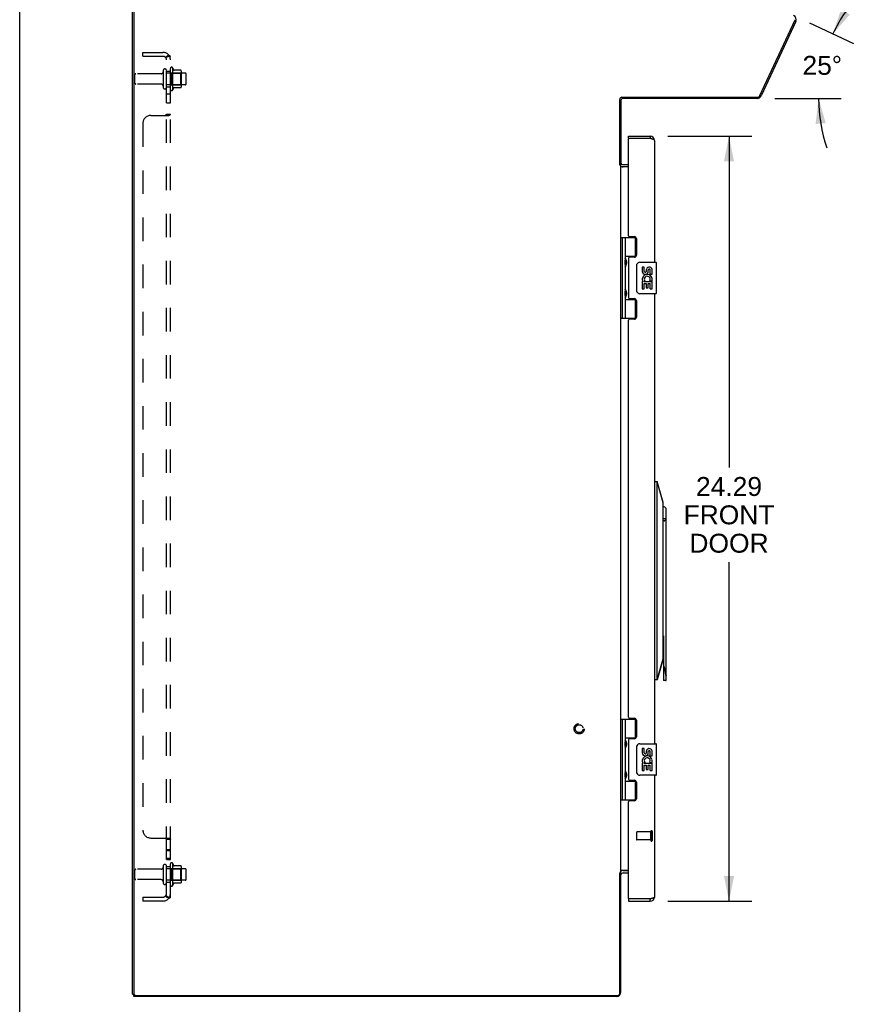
# Model space of a CAD drawing. Header units: inches. Extents: x 0 to 136, y 0 to 88.
# Tile 3 of 74: x 0 to 27, y 33 to 65. Entities that reach past the tile are written whole.
import ezdxf

# ---------------------------------------------------------------- set-up
doc = ezdxf.new("R2010")
doc.units = ezdxf.units.IN
doc.header["$LTSCALE"] = 7.48
doc.header["$MEASUREMENT"] = 0
doc.linetypes.add('HIDDEN', pattern=[0.2, 0.1, -0.1])
doc.layers.get('0').update_dxf_attribs({"linetype": 'CONTINUOUS'})
for name, color, linetype in [('02___PRT_ALL_AXES', 7, 'CONTINUOUS'), ('DEFAULT_2', 8, 'HIDDEN'), ('DIMENSIONS', 7, 'CONTINUOUS')]:
    doc.layers.add(name, color=color, linetype=linetype)
doc.styles.get("Standard").update_dxf_attribs({"font": 'arial.ttf'})
doc.dimstyles.new('DIMSTYLE_1', dxfattribs={"dimtxt": 0.6, "dimasz": 0.8, "dimexe": 0.09, "dimexo": 0.07, "dimgap": 0.0375, "dimtad": 0, "dimtih": 1, "dimtoh": 1, "dimzin": 4, "dimdsep": 46, "dimtxsty": 'Standard', "dimblk": '_FILLED', "dimblk1": '_FILLED', "dimblk2": '_FILLED', "dimcen": 0.09, "dimazin": 1, "dimtfac": 1, "dimtofl": 0, "dimtmove": 0, "dimatfit": 3, "dimldrblk": '_FILLED', "dimfxl": 0, "dimtolj": 1, "dimtzin": 4, "dimarcsym": 0})
doc.dimstyles.new('DIMSTYLE_3', dxfattribs={"dimtxt": 0.6, "dimasz": 0.8, "dimexe": 0.09, "dimexo": 0.07, "dimgap": 0.0375, "dimtad": 0, "dimtih": 1, "dimtoh": 1, "dimdec": 0, "dimzin": 4, "dimdsep": 46, "dimtxsty": 'Standard', "dimblk": '_FILLED', "dimblk1": '_FILLED', "dimblk2": '_FILLED', "dimcen": 0.09, "dimadec": 0, "dimazin": 1, "dimtfac": 1, "dimtofl": 0, "dimtmove": 0, "dimatfit": 3, "dimldrblk": '_FILLED', "dimfxl": 0, "dimtolj": 1, "dimtzin": 4, "dimarcsym": 0})

# ---------------------------------------------------------------- blocks, each defined once
blk = doc.blocks.new('_FILLED')
at = {"color": 0, "linetype": 'ByBlock'}
blk.add_solid([(0, 0), (-1, 0.2), (-1, -0.2)], dxfattribs=at)
blk = doc.blocks.new('*D1')
at = {"layer": 'DIMENSIONS', "color": 2, "linetype": 'Continuous'}
for p, q in [((20.578, 61.034), (23.236, 61.034)), ((22.516, 61.034), (22.516, 50.515)), ((22.516, 36.749), (22.516, 47.515)), ((20.578, 36.749), (23.236, 36.749))]:
    blk.add_line(p, q, dxfattribs=at)
at = {"layer": 'DIMENSIONS', "color": 2, "linetype": 'Continuous', "xscale": 0.8, "yscale": 0.8, "zscale": 0.8}
for p, rotation in [((22.516, 61.034), 90), ((22.516, 36.749), 270)]:
    blk.add_blockref('_FILLED', p, dxfattribs=dict(at, rotation=rotation))
at = {"layer": 'DIMENSIONS', "color": 2, "linetype": 'Continuous', "insert": (22.516, 50.215), "char_height": 0.6, "width": 2.88178, "attachment_point": 2, "line_spacing_factor": 0.9}
blk.add_mtext('24.29\\PFRONT\\PDOOR', dxfattribs=at)
blk = doc.blocks.new('*D14')
at = {"layer": 'DIMENSIONS', "color": 2, "linetype": 'Continuous'}
for p, q in [((25.072, 64.628), (26.467, 63.978)), ((23.971, 62.232), (26.08, 62.232))]:
    blk.add_line(p, q, dxfattribs=at)
for start, end in [(136.0979, 155), (180, 198.9021)]:
    blk.add_arc((30.21, 62.232), 4.85, start, end, dxfattribs=at)
for points in [[(26.072, 65.056), (25.814, 64.282), (26.35, 64.897)], [(25.585, 61.448), (25.36, 62.232), (25.266, 61.422)]]:
    blk.add_solid(points, dxfattribs=at)
at = {"layer": 'DIMENSIONS', "color": 2, "linetype": 'Continuous', "insert": (25.475, 63.582), "char_height": 0.6, "width": 1.33234, "attachment_point": 2, "line_spacing_factor": 0.9}
blk.add_mtext('25\\fgdt;{\\fgdt;~}', dxfattribs=at)

msp = doc.modelspace()

# ---------------------------------------------------------------- linework, layer by layer
at = {"color": 7, "linetype": 'Continuous'}
for p, q in [((0, 0), (0, 88)), ((3.585, 33.801), (3.585, 71.073)), ((24.634, 64.672), (23.533, 62.31)), ((23.411, 62.232), (19.155, 62.232)), ((19.085, 62.162), (19.085, 60.132)), ((19.328, 60.959), (19.328, 61.034)), ((19.343, 60.959), (19.328, 60.959)), ((20.018, 61.034), (20.018, 60.959)), ((19.051, 60.132), (19.085, 60.132)), ((19.068, 60.132), (19.055, 60.122)), ((19.155, 60.132), (19.328, 60.132)), ((19.085, 57.814), (19.569, 57.814)), ((19.124, 57.814), (19.124, 55.255)), ((19.223, 57.814), (19.223, 57.126)), ((19.543, 57.223), (19.543, 57.814)), ((19.223, 57.223), (19.57, 57.223)), ((19.512, 57.214), (19.563, 57.214)), ((19.223, 56.926), (19.223, 56.142)), ((19.239, 57.097), (19.239, 57.097)), ((19.239, 57.097), (19.239, 56.956)), ((19.239, 56.956), (19.239, 56.956)), ((19.239, 56.956), (19.239, 56.955)), ((19.588, 56.134), (19.588, 56.934)), ((19.688, 57.034), (20.198, 57.034)), ((20.213, 56.049), (20.213, 57.019)), ((19.239, 56.113), (19.239, 56.113)), ((19.239, 56.113), (19.239, 55.972)), ((19.239, 55.972), (19.239, 55.972)), ((19.239, 55.972), (19.239, 55.971)), ((20.198, 56.034), (19.688, 56.034)), ((19.223, 55.942), (19.223, 55.255)), ((19.223, 55.845), (19.57, 55.845)), ((19.563, 55.854), (19.512, 55.854)), ((19.543, 55.255), (19.543, 55.845)), ((19.085, 55.255), (19.569, 55.255)), ((20.153, 50.073), (20.232, 50.073)), ((20.429, 49.403), (20.232, 50.073)), ((20.429, 49.396), (20.232, 50.073)), ((20.232, 43.773), (20.232, 50.073)), ((20.429, 44.443), (20.429, 49.403)), ((20.523, 43.773), (20.523, 49.218)), ((20.523, 48.892), (20.429, 48.892)), ((20.437, 45.175), (20.437, 43.754)), ((20.429, 44.449), (20.232, 43.773)), ((20.232, 43.773), (20.429, 44.443)), ((20.453, 44.18), (20.456, 44.197)), ((20.232, 43.773), (20.153, 43.773)), ((20.503, 43.754), (20.437, 43.754)), ((19.085, 42.528), (19.569, 42.528)), ((19.124, 42.528), (19.124, 39.969)), ((19.223, 42.528), (19.223, 41.841)), ((19.543, 41.938), (19.543, 42.528)), ((19.223, 41.938), (19.57, 41.938)), ((19.512, 41.929), (19.563, 41.929)), ((19.223, 41.641), (19.223, 40.857)), ((19.239, 41.812), (19.239, 41.811)), ((19.239, 41.811), (19.239, 41.671)), ((19.239, 41.671), (19.239, 41.67)), ((19.239, 41.67), (19.239, 41.67)), ((19.588, 40.849), (19.588, 41.649)), ((19.688, 41.749), (20.198, 41.749)), ((20.213, 40.764), (20.213, 41.734)), ((19.223, 40.657), (19.223, 39.969)), ((19.239, 40.828), (19.239, 40.827)), ((19.239, 40.827), (19.239, 40.687)), ((19.239, 40.687), (19.239, 40.686)), ((19.239, 40.686), (19.239, 40.686)), ((20.198, 40.749), (19.688, 40.749)), ((19.223, 40.56), (19.57, 40.56)), ((19.563, 40.569), (19.512, 40.569)), ((19.543, 39.969), (19.543, 40.56)), ((19.085, 39.969), (19.569, 39.969)), ((19.085, 37.651), (19.051, 37.651)), ((19.068, 37.651), (19.055, 37.661)), ((19.085, 33.871), (19.085, 37.651)), ((19.155, 37.651), (19.328, 37.651)), ((19.328, 36.824), (19.343, 36.824)), ((19.328, 36.824), (19.328, 36.749)), ((20.018, 36.749), (20.018, 36.824)), ((3.585, 33.801), (3.623, 33.801)), ((3.623, 33.726), (3.623, 33.801)), ((18.94, 33.726), (3.623, 33.726))]:
    msp.add_line(p, q, dxfattribs=at)
at = {"color": 3, "linetype": 'Continuous'}
for p, q in [((3.623, 71.076), (3.623, 33.826)), ((23.495, 62.322), (24.618, 64.731)), ((19.048, 60.14), (19.048, 62.198)), ((19.118, 62.268), (23.41, 62.268)), ((19.328, 61.034), (20.018, 61.034)), ((19.328, 57.876), (19.328, 60.944)), ((20.018, 60.959), (19.343, 60.959)), ((20.04, 60.953), (20.018, 60.959)), ((20.053, 60.949), (20.04, 60.953)), ((20.062, 60.946), (20.053, 60.949)), ((20.068, 60.945), (20.062, 60.946)), ((20.074, 60.943), (20.068, 60.945)), ((20.08, 60.941), (20.074, 60.943)), ((20.086, 60.939), (20.08, 60.941)), ((20.153, 60.899), (20.153, 57.034)), ((19.085, 60.105), (19.065, 60.105)), ((19.085, 37.678), (19.085, 60.105)), ((19.328, 60.057), (19.101, 60.057)), ((19.359, 57.845), (19.515, 57.845)), ((19.578, 57.782), (19.578, 57.255)), ((19.328, 57.161), (19.328, 55.908)), ((19.515, 57.192), (19.359, 57.192)), ((20.153, 56.034), (20.153, 41.749)), ((19.359, 55.877), (19.515, 55.877)), ((19.578, 55.814), (19.578, 55.287)), ((19.328, 42.59), (19.328, 55.193)), ((19.515, 55.224), (19.359, 55.224)), ((19.359, 42.559), (19.515, 42.559)), ((19.578, 42.496), (19.578, 41.969)), ((19.515, 41.906), (19.359, 41.906)), ((19.328, 41.875), (19.328, 40.622)), ((20.153, 40.749), (20.153, 36.884)), ((19.359, 40.591), (19.515, 40.591)), ((19.578, 40.528), (19.578, 40.001)), ((19.328, 36.839), (19.328, 39.907)), ((19.515, 39.938), (19.359, 39.938)), ((19.048, 33.826), (19.048, 37.643)), ((19.085, 37.678), (19.065, 37.678)), ((19.328, 37.726), (19.101, 37.726)), ((19.155, 37.726), (19.328, 37.726)), ((19.328, 36.749), (20.018, 36.749)), ((20.018, 36.824), (19.343, 36.824)), ((20.031, 36.828), (20.018, 36.824)), ((20.04, 36.83), (20.031, 36.828)), ((20.05, 36.833), (20.04, 36.83)), ((20.056, 36.835), (20.05, 36.833)), ((20.062, 36.837), (20.056, 36.835)), ((20.068, 36.838), (20.062, 36.837)), ((20.074, 36.84), (20.068, 36.838)), ((20.08, 36.842), (20.074, 36.84)), ((20.086, 36.844), (20.08, 36.842)), ((20.091, 36.846), (20.086, 36.844)), ((3.623, 33.801), (3.628, 33.801)), ((3.686, 33.763), (18.985, 33.763))]:
    msp.add_line(p, q, dxfattribs=at)
for points in [[(20.153, 60.899), (20.153, 60.9), (20.153, 60.901), (20.153, 60.902), (20.152, 60.903), (20.152, 60.904), (20.152, 60.905), (20.151, 60.906), (20.151, 60.906), (20.15, 60.907), (20.149, 60.908), (20.149, 60.909), (20.148, 60.91), (20.147, 60.911), (20.146, 60.912), (20.145, 60.913), (20.143, 60.914), (20.142, 60.915), (20.141, 60.916), (20.14, 60.916), (20.138, 60.917), (20.137, 60.918), (20.135, 60.919), (20.133, 60.92), (20.132, 60.921), (20.13, 60.922), (20.128, 60.923), (20.126, 60.924), (20.124, 60.925), (20.122, 60.926), (20.12, 60.926), (20.118, 60.927), (20.116, 60.928), (20.114, 60.929), (20.111, 60.93), (20.109, 60.931), (20.107, 60.932), (20.104, 60.933), (20.102, 60.934), (20.099, 60.935), (20.096, 60.936), (20.094, 60.936), (20.091, 60.937), (20.086, 60.939)], [(19.055, 60.121), (19.055, 60.122), (19.055, 60.123), (19.054, 60.124), (19.054, 60.125), (19.054, 60.126), (19.053, 60.128), (19.053, 60.129), (19.052, 60.13), (19.051, 60.132), (19.051, 60.133), (19.05, 60.135), (19.049, 60.136), (19.049, 60.138), (19.048, 60.14)], [(19.065, 60.105), (19.064, 60.107), (19.063, 60.108), (19.062, 60.109), (19.061, 60.11), (19.06, 60.111), (19.059, 60.112), (19.059, 60.113), (19.058, 60.114), (19.058, 60.115), (19.057, 60.115), (19.057, 60.116), (19.057, 60.117), (19.056, 60.118), (19.056, 60.119), (19.055, 60.121)], [(19.09, 60.077), (19.088, 60.078), (19.087, 60.079), (19.087, 60.08), (19.086, 60.082), (19.085, 60.083), (19.085, 60.084), (19.085, 60.085)], [(19.097, 60.069), (19.096, 60.07), (19.095, 60.072), (19.093, 60.073), (19.092, 60.074), (19.091, 60.075), (19.09, 60.077)], [(19.101, 60.057), (19.101, 60.058), (19.101, 60.059), (19.101, 60.061), (19.101, 60.062), (19.1, 60.064), (19.1, 60.065), (19.099, 60.067), (19.098, 60.068), (19.097, 60.069)], [(19.056, 37.664), (19.055, 37.662), (19.055, 37.661), (19.055, 37.66), (19.054, 37.659), (19.054, 37.658), (19.054, 37.657), (19.053, 37.655), (19.053, 37.654), (19.052, 37.653), (19.051, 37.651), (19.051, 37.65), (19.05, 37.648), (19.049, 37.647), (19.049, 37.645), (19.048, 37.643)], [(19.065, 37.678), (19.064, 37.677), (19.063, 37.675), (19.062, 37.674), (19.061, 37.673), (19.06, 37.672), (19.059, 37.671), (19.059, 37.67), (19.058, 37.669), (19.058, 37.669), (19.057, 37.668), (19.057, 37.667), (19.057, 37.666), (19.056, 37.665), (19.056, 37.664)], [(19.09, 37.707), (19.088, 37.705), (19.087, 37.704), (19.087, 37.703), (19.086, 37.701), (19.085, 37.7), (19.085, 37.699), (19.085, 37.698)], [(19.097, 37.714), (19.096, 37.713), (19.095, 37.711), (19.093, 37.71), (19.092, 37.709), (19.091, 37.708), (19.09, 37.707)], [(19.1, 37.718), (19.099, 37.716), (19.098, 37.715), (19.097, 37.714), (19.096, 37.713)], [(19.101, 37.726), (19.101, 37.725), (19.101, 37.724), (19.101, 37.722), (19.101, 37.721), (19.1, 37.72), (19.1, 37.718), (19.099, 37.717), (19.098, 37.715), (19.097, 37.714)], [(20.153, 36.884), (20.153, 36.883), (20.153, 36.882), (20.153, 36.881), (20.152, 36.88), (20.152, 36.879), (20.152, 36.878), (20.151, 36.878), (20.151, 36.877), (20.15, 36.876), (20.149, 36.875), (20.149, 36.874), (20.148, 36.873), (20.147, 36.872), (20.146, 36.871), (20.145, 36.87), (20.143, 36.869), (20.142, 36.868), (20.141, 36.868), (20.14, 36.867), (20.138, 36.866), (20.137, 36.865), (20.135, 36.864), (20.133, 36.863), (20.132, 36.862), (20.13, 36.861), (20.128, 36.86), (20.126, 36.859), (20.124, 36.858), (20.122, 36.858), (20.12, 36.857), (20.118, 36.856), (20.116, 36.855), (20.114, 36.854), (20.111, 36.853), (20.109, 36.852), (20.107, 36.851), (20.104, 36.85), (20.102, 36.849), (20.099, 36.848), (20.096, 36.848), (20.094, 36.847), (20.091, 36.846)]]:
    msp.add_lwpolyline(points, dxfattribs=at)
at = {"color": 7, "linetype": 'Continuous'}
for points in [[(19.093, 60.147), (19.092, 60.145), (19.091, 60.144), (19.09, 60.143), (19.089, 60.141), (19.088, 60.14), (19.087, 60.138), (19.086, 60.137), (19.086, 60.136), (19.085, 60.134), (19.085, 60.133), (19.085, 60.132)], [(19.101, 60.158), (19.101, 60.158), (19.101, 60.158), (19.101, 60.157), (19.101, 60.157), (19.101, 60.156), (19.1, 60.155), (19.099, 60.154), (19.099, 60.153), (19.098, 60.152), (19.097, 60.151), (19.096, 60.149), (19.093, 60.147)], [(19.223, 57.17), (19.224, 57.162), (19.226, 57.152), (19.229, 57.142), (19.233, 57.131), (19.237, 57.119), (19.242, 57.107), (19.247, 57.095), (19.252, 57.084), (19.256, 57.072), (19.26, 57.061), (19.263, 57.049), (19.265, 57.038), (19.265, 57.026), (19.265, 57.015), (19.263, 57.003), (19.26, 56.992), (19.256, 56.98), (19.252, 56.969), (19.247, 56.957), (19.242, 56.945), (19.237, 56.933), (19.233, 56.922), (19.229, 56.911), (19.226, 56.9), (19.224, 56.891), (19.223, 56.882)], [(19.588, 56.934), (19.588, 56.941), (19.589, 56.947), (19.59, 56.953), (19.591, 56.959), (19.593, 56.965), (19.595, 56.97)], [(19.223, 56.186), (19.224, 56.178), (19.226, 56.168), (19.229, 56.158), (19.233, 56.147), (19.237, 56.135), (19.242, 56.123), (19.247, 56.111), (19.252, 56.1), (19.256, 56.088), (19.26, 56.077), (19.263, 56.065), (19.265, 56.054), (19.265, 56.042), (19.265, 56.031), (19.263, 56.019), (19.26, 56.008), (19.256, 55.996), (19.252, 55.985), (19.247, 55.973), (19.242, 55.961), (19.237, 55.949), (19.233, 55.938), (19.229, 55.927), (19.226, 55.916), (19.224, 55.907), (19.223, 55.898)], [(19.595, 56.098), (19.593, 56.104), (19.591, 56.11), (19.59, 56.116), (19.589, 56.122), (19.588, 56.128), (19.588, 56.134)], [(20.453, 48.823), (20.435, 48.833), (20.429, 48.837)], [(20.456, 48.822), (20.456, 48.822), (20.455, 48.822), (20.455, 48.822), (20.454, 48.823), (20.453, 48.823), (20.453, 48.823)], [(20.456, 48.822), (20.459, 48.821), (20.462, 48.82), (20.464, 48.82), (20.467, 48.82), (20.469, 48.82), (20.471, 48.821), (20.473, 48.821), (20.474, 48.823)], [(20.521, 48.892), (20.513, 48.878), (20.506, 48.866), (20.498, 48.854), (20.49, 48.843), (20.482, 48.832), (20.474, 48.823)], [(20.456, 44.197), (20.46, 44.179), (20.464, 44.161), (20.467, 44.145), (20.47, 44.128), (20.472, 44.112), (20.474, 44.097)], [(20.523, 43.927), (20.523, 43.926), (20.523, 43.925), (20.523, 43.924), (20.523, 43.923), (20.523, 43.922), (20.523, 43.921), (20.522, 43.92), (20.522, 43.92), (20.522, 43.919), (20.521, 43.919), (20.521, 43.919), (20.521, 43.919), (20.52, 43.919), (20.52, 43.919), (20.519, 43.919), (20.519, 43.919), (20.518, 43.919), (20.518, 43.92), (20.517, 43.92), (20.517, 43.921), (20.516, 43.922), (20.515, 43.923), (20.515, 43.924), (20.514, 43.925), (20.514, 43.926), (20.513, 43.927), (20.512, 43.928), (20.512, 43.93), (20.511, 43.931), (20.51, 43.933), (20.509, 43.935), (20.509, 43.937), (20.508, 43.939), (20.507, 43.941), (20.506, 43.943), (20.505, 43.946), (20.504, 43.948), (20.503, 43.951)], [(19.223, 41.885), (19.224, 41.876), (19.226, 41.867), (19.229, 41.856), (19.233, 41.845), (19.237, 41.834), (19.242, 41.822), (19.247, 41.81), (19.252, 41.799), (19.256, 41.787), (19.26, 41.775), (19.263, 41.764), (19.265, 41.752), (19.265, 41.741), (19.265, 41.729), (19.263, 41.718), (19.26, 41.706), (19.256, 41.695), (19.252, 41.683), (19.247, 41.672), (19.242, 41.66), (19.237, 41.648), (19.233, 41.637), (19.229, 41.625), (19.226, 41.615), (19.224, 41.606), (19.223, 41.597)], [(19.588, 41.649), (19.588, 41.655), (19.589, 41.661), (19.59, 41.668), (19.591, 41.674), (19.593, 41.679), (19.595, 41.685)], [(19.223, 40.901), (19.224, 40.892), (19.226, 40.883), (19.229, 40.872), (19.233, 40.861), (19.237, 40.85), (19.242, 40.838), (19.247, 40.826), (19.252, 40.815), (19.256, 40.803), (19.26, 40.791), (19.263, 40.78), (19.265, 40.768), (19.265, 40.757), (19.265, 40.745), (19.263, 40.734), (19.26, 40.722), (19.256, 40.711), (19.252, 40.699), (19.247, 40.688), (19.242, 40.676), (19.237, 40.664), (19.233, 40.653), (19.229, 40.641), (19.226, 40.631), (19.224, 40.622), (19.223, 40.613)], [(19.595, 40.813), (19.593, 40.818), (19.591, 40.824), (19.59, 40.83), (19.589, 40.836), (19.588, 40.843), (19.588, 40.849)], [(19.096, 37.634), (19.093, 37.636), (19.092, 37.638), (19.091, 37.639), (19.09, 37.64), (19.089, 37.642), (19.088, 37.643), (19.087, 37.645), (19.086, 37.646), (19.086, 37.647), (19.085, 37.649), (19.085, 37.65), (19.085, 37.651)], [(19.101, 37.625), (19.101, 37.625), (19.101, 37.625), (19.101, 37.626), (19.101, 37.626), (19.101, 37.627), (19.1, 37.628), (19.099, 37.629), (19.099, 37.63), (19.098, 37.631), (19.097, 37.632), (19.096, 37.634)]]:
    msp.add_lwpolyline(points, dxfattribs=at)
for centre, radius, start, end in [((24.503, 64.733), 0.145, 335, 65), ((19.155, 62.162), 0.07, 90, 180), ((23.411, 62.367), 0.135, 270, 335), ((20.018, 60.899), 0.06, 58.1228, 90), ((19.155, 60.202), 0.07, 186.4624, 270), ((19.149, 57.096), 0.09, 0.672, 34.6434), ((19.149, 56.956), 0.09, 325.3566, 359.328), ((19.688, 56.934), 0.1, 90, 158.7946), ((20.198, 57.019), 0.015, 0, 90), ((19.149, 56.112), 0.09, 0.672, 34.6434), ((19.149, 55.972), 0.09, 325.3566, 359.328), ((19.688, 56.134), 0.1, 201.205, 270), ((20.198, 56.049), 0.015, 270, 360), ((20.224, 48.892), 0.443, 47.5027, 62.4492), ((20.417, 44.542), 0.0197, 0, 53.0883), ((20.503, 43.773), 0.0197, 270, 360), ((19.149, 41.811), 0.09, 0.672, 34.6434), ((19.149, 41.671), 0.09, 325.3566, 359.328), ((19.688, 41.649), 0.1, 90, 158.7946), ((20.198, 41.734), 0.015, 0, 90), ((19.149, 40.827), 0.09, 0.672, 34.6434), ((19.149, 40.687), 0.09, 325.3566, 359.328), ((19.688, 40.849), 0.1, 201.205, 270), ((20.198, 40.764), 0.015, 270, 360), ((19.155, 37.581), 0.07, 90, 173.5376), ((20.018, 36.884), 0.06, 270, 301.8773), ((18.94, 33.871), 0.145, 270, 360)]:
    msp.add_arc(centre, radius, start, end, dxfattribs=at)
at = {"color": 3, "linetype": 'Continuous'}
for centre, radius, start, end in [((19.118, 62.198), 0.07, 90, 180), ((23.41, 62.362), 0.0938, 270, 335), ((19.343, 60.944), 0.015, 90, 180), ((20.018, 60.899), 0.135, 0, 90), ((19.155, 60.202), 0.145, 246.1277, 270), ((19.359, 57.876), 0.031, 180, 270), ((19.515, 57.782), 0.063, 0, 90), ((19.515, 57.255), 0.063, 270, 360), ((19.359, 57.161), 0.031, 90, 180), ((19.359, 55.908), 0.031, 180, 270), ((19.515, 55.814), 0.063, 0, 90), ((19.359, 55.193), 0.031, 90, 180), ((19.515, 55.287), 0.063, 270, 360), ((19.359, 42.59), 0.031, 180, 270), ((19.515, 42.496), 0.063, 0, 90), ((19.359, 41.875), 0.031, 90, 180), ((19.515, 41.969), 0.063, 270, 360), ((19.359, 40.622), 0.031, 180, 270), ((19.515, 40.528), 0.063, 0, 90), ((19.359, 39.907), 0.031, 90, 180), ((19.515, 40.001), 0.063, 270, 360), ((19.155, 37.581), 0.145, 90, 113.9445), ((20.018, 36.884), 0.135, 270, 360), ((19.343, 36.839), 0.015, 180, 270), ((3.686, 33.826), 0.063, 180, 270), ((18.985, 33.826), 0.063, 270, 360)]:
    msp.add_arc(centre, radius, start, end, dxfattribs=at)
at = {"color": 7, "linetype": 'Continuous'}
for centre, major_axis, ratio, start_param, end_param in [((19.312, 57.026), (0, 0.188), 0.5625, 1.007189, 2.134404), ((19.312, 56.042), (0, 0.188), 0.5625, 1.007189, 2.134404), ((17.943, 44.521), (4.466, 0), 0.176327, 0.978247, 0.980371), ((17.943, 44.197), (2.512, 0), 0.176327, -0.119663, -0.03675), ((20.675, 44.197), (0, 0.443), 0.466308, -4.485356, -4.124246), ((19.312, 41.741), (0, 0.188), 0.5625, 1.007189, 2.134404), ((19.312, 40.757), (0, 0.188), 0.5625, 1.007189, 2.134404)]:
    msp.add_ellipse(centre, major_axis=major_axis, ratio=ratio, start_param=start_param, end_param=end_param, dxfattribs=at)
at = {"layer": '02___PRT_ALL_AXES', "color": 8, "linetype": 'HIDDEN'}
for p, q in [((4.785, 63.101), (4.785, 63.185)), ((4.855, 63.207), (4.855, 62.495)), ((4.492, 63.017), (3.69, 63.017)), ((4.66, 62.601), (4.66, 63.101)), ((4.66, 63.101), (4.785, 63.101)), ((5.255, 63.034), (4.66, 63.034)), ((4.785, 62.601), (4.785, 63.101)), ((4.492, 62.685), (3.69, 62.685)), ((5.255, 62.668), (4.66, 62.668)), ((4.66, 62.601), (4.785, 62.601)), ((4.785, 62.517), (4.785, 62.601)), ((4.66, 62.092), (4.66, 62.373)), ((4.66, 62.373), (4.785, 62.373)), ((4.785, 62.092), (4.785, 62.373)), ((4.66, 62.092), (4.785, 62.092)), ((20.035, 38.948), (19.588, 38.948)), ((20.035, 38.7), (20.035, 38.948)), ((20.035, 38.7), (19.588, 38.7)), ((4.66, 38.396), (4.785, 38.396)), ((4.66, 38.079), (4.66, 38.396)), ((4.66, 38.36), (4.785, 38.36)), ((4.785, 38.079), (4.785, 38.396)), ((4.66, 38.115), (4.785, 38.115)), ((4.66, 38.079), (4.785, 38.079)), ((4.66, 37.851), (4.785, 37.851)), ((4.66, 37.351), (4.66, 37.851)), ((4.785, 37.851), (4.785, 37.935)), ((4.785, 37.351), (4.785, 37.851)), ((4.855, 37.957), (4.855, 37.245)), ((4.492, 37.767), (3.69, 37.767)), ((5.255, 37.784), (4.66, 37.784)), ((4.492, 37.435), (3.69, 37.435)), ((5.255, 37.418), (4.66, 37.418)), ((4.66, 37.351), (4.785, 37.351)), ((4.785, 37.267), (4.785, 37.351))]:
    msp.add_line(p, q, dxfattribs=at)
at = {"layer": '02___PRT_ALL_AXES', "color": 7, "linetype": 'Continuous'}
for p, q in [((19.512, 57.214), (19.512, 57.192)), ((19.826, 56.88), (19.763, 56.88)), ((19.763, 56.88), (19.763, 56.744)), ((19.826, 56.744), (19.826, 56.88)), ((19.891, 56.806), (19.891, 56.737)), ((19.952, 56.744), (19.952, 56.786)), ((20.015, 56.649), (20.015, 56.786)), ((20.015, 56.649), (20.076, 56.649)), ((20.076, 56.649), (20.076, 56.806)), ((19.782, 56.419), (19.763, 56.419)), ((19.763, 56.419), (19.763, 56.188)), ((19.816, 56.419), (19.843, 56.438)), ((19.816, 56.419), (20.076, 56.419)), ((19.826, 56.356), (19.891, 56.356)), ((19.826, 56.188), (19.826, 56.356)), ((19.891, 56.356), (19.891, 56.22)), ((19.952, 56.356), (20.015, 56.356)), ((19.952, 56.22), (19.952, 56.356)), ((20.007, 56.455), (20.065, 56.43)), ((20.015, 56.188), (20.015, 56.356)), ((20.076, 56.466), (20.076, 56.519)), ((20.076, 56.188), (20.076, 56.419)), ((19.763, 56.188), (19.826, 56.188)), ((19.891, 56.22), (19.952, 56.22)), ((20.015, 56.188), (20.076, 56.188)), ((19.512, 55.877), (19.512, 55.854)), ((19.512, 41.929), (19.512, 41.906)), ((19.826, 41.595), (19.763, 41.595)), ((19.763, 41.595), (19.763, 41.458)), ((19.826, 41.458), (19.826, 41.595)), ((19.891, 41.521), (19.891, 41.452)), ((19.952, 41.458), (19.952, 41.5)), ((20.015, 41.364), (20.015, 41.5)), ((20.015, 41.364), (20.076, 41.364)), ((20.076, 41.364), (20.076, 41.521)), ((19.782, 41.133), (19.763, 41.133)), ((19.763, 41.133), (19.763, 40.903)), ((19.816, 41.133), (19.843, 41.153)), ((19.816, 41.133), (20.076, 41.133)), ((19.826, 41.071), (19.891, 41.071)), ((19.826, 40.903), (19.826, 41.071)), ((19.891, 41.071), (19.891, 40.935)), ((19.952, 41.071), (20.015, 41.071)), ((19.952, 40.935), (19.952, 41.071)), ((20.007, 41.169), (20.065, 41.144)), ((20.015, 40.903), (20.015, 41.071)), ((20.076, 41.18), (20.076, 41.233)), ((20.076, 40.903), (20.076, 41.133)), ((19.763, 40.903), (19.826, 40.903)), ((19.891, 40.935), (19.952, 40.935)), ((20.015, 40.903), (20.076, 40.903)), ((19.512, 40.591), (19.512, 40.569))]:
    msp.add_line(p, q, dxfattribs=at)
at = {"layer": '02___PRT_ALL_AXES', "color": 8, "linetype": 'HIDDEN'}
msp.add_circle((17.76, 42.226), 0.124, dxfattribs=at)
for centre, radius, start, end in [((4.823, 63.185), 0.0384, 34.4497, 180), ((4.255, 62.851), 0.698, 23.9679, 30.6631), ((4.823, 62.517), 0.0384, 180, 325.5503), ((4.255, 62.851), 0.698, 329.3369, 336.0321), ((4.823, 37.935), 0.0384, 34.4497, 180), ((4.255, 37.601), 0.698, 23.9679, 30.6631), ((4.823, 37.267), 0.0384, 180, 325.5503), ((4.255, 37.601), 0.698, 329.3369, 336.0321)]:
    msp.add_arc(centre, radius, start, end, dxfattribs=at)
at = {"layer": '02___PRT_ALL_AXES', "color": 7, "linetype": 'Continuous'}
for centre, radius, start, end in [((19.858, 56.744), 0.0943, 180, 360), ((19.921, 56.492), 0.157, 9.7031, 161.8791), ((19.858, 56.744), 0.0314, 180, 261.2295), ((19.921, 56.492), 0.0943, 336.5966, 215.1122), ((19.857, 56.749), 0.0362, 263.4285, 341.7628), ((19.984, 56.786), 0.0943, 71.7267, 167.4338), ((19.983, 56.786), 0.0314, 0, 180.0485), ((19.984, 56.786), 0.0943, 12.5402, 71.701), ((19.917, 56.492), 0.154, 161.4199, 206.1963), ((19.921, 56.492), 0.157, 205.737, 207.8532), ((19.921, 56.492), 0.157, 336.5966, 350.2969), ((19.984, 41.5), 0.0943, 71.7267, 167.4338), ((19.984, 41.5), 0.0943, 12.5402, 71.701), ((19.858, 41.458), 0.0943, 180, 360), ((19.917, 41.207), 0.154, 161.4199, 206.1963), ((19.921, 41.207), 0.157, 9.7031, 161.8791), ((19.858, 41.458), 0.0314, 180, 261.2295), ((19.921, 41.207), 0.0943, 336.5966, 215.1122), ((19.857, 41.463), 0.0362, 263.4285, 341.7628), ((19.983, 41.5), 0.0314, 0, 180.0485), ((19.921, 41.207), 0.157, 205.737, 207.8532), ((19.921, 41.207), 0.157, 336.5966, 350.2969)]:
    msp.add_arc(centre, radius, start, end, dxfattribs=at)
at = {"layer": 'DEFAULT_2', "color": 8, "linetype": 'HIDDEN'}
for p, q in [((3.91, 63.569), (3.91, 63.694)), ((3.91, 63.694), (4.548, 63.694)), ((3.91, 63.569), (4.548, 63.569)), ((4.731, 63.608), (4.635, 63.529)), ((4.642, 63.542), (4.647, 63.547)), ((4.66, 36.882), (4.66, 63.569)), ((4.66, 63.569), (4.785, 63.569)), ((4.663, 63.55), (4.664, 63.551)), ((4.664, 63.551), (4.665, 63.551)), ((4.665, 63.551), (4.666, 63.552)), ((4.666, 63.552), (4.667, 63.553)), ((4.667, 63.553), (4.668, 63.553)), ((4.668, 63.553), (4.67, 63.554)), ((4.67, 63.554), (4.671, 63.554)), ((4.671, 63.554), (4.672, 63.555)), ((4.672, 63.555), (4.673, 63.556)), ((4.673, 63.556), (4.675, 63.556)), ((4.675, 63.556), (4.676, 63.557)), ((4.676, 63.557), (4.678, 63.557)), ((4.678, 63.557), (4.679, 63.558)), ((4.679, 63.558), (4.681, 63.559)), ((4.681, 63.559), (4.682, 63.559)), ((4.682, 63.559), (4.684, 63.56)), ((4.684, 63.56), (4.685, 63.56)), ((4.785, 36.882), (4.785, 63.569)), ((3.66, 62.715), (3.66, 62.987)), ((4.554, 63.115), (4.554, 62.586)), ((4.805, 63.034), (4.785, 63.054)), ((4.805, 63.034), (4.805, 62.667)), ((4.805, 63.034), (5.101, 63.034)), ((5.111, 63.128), (4.883, 63.128)), ((5.101, 63.034), (5.121, 63.054)), ((5.101, 63.034), (5.101, 62.667)), ((5.121, 63.106), (5.121, 62.595)), ((5.285, 62.698), (5.285, 63.004)), ((4.805, 62.667), (4.785, 62.647)), ((4.805, 62.667), (5.101, 62.667)), ((5.111, 62.573), (4.883, 62.573)), ((5.101, 62.667), (5.121, 62.647)), ((4.16, 61.694), (4.731, 61.694)), ((4.635, 61.703), (4.635, 61.704)), ((4.642, 61.712), (4.644, 61.713)), ((4.657, 61.723), (4.658, 61.724)), ((4.66, 61.73), (4.785, 61.73)), ((4.751, 61.705), (4.76, 61.709)), ((4.769, 61.713), (4.771, 61.714)), ((4.774, 61.716), (4.776, 61.717)), ((4.778, 61.719), (4.78, 61.72)), ((3.91, 61.444), (3.91, 39.007)), ((4.16, 38.757), (4.731, 38.757)), ((19.578, 38.938), (19.578, 38.71)), ((20.035, 38.966), (20.035, 38.682)), ((20.078, 38.966), (20.078, 38.682)), ((4.658, 38.728), (4.659, 38.726)), ((4.66, 38.723), (4.66, 38.722)), ((4.66, 38.722), (4.785, 38.722)), ((4.776, 38.734), (4.778, 38.733)), ((4.78, 38.731), (4.782, 38.73)), ((4.785, 38.723), (4.785, 38.722)), ((4.554, 37.865), (4.554, 37.336)), ((5.111, 37.878), (4.883, 37.878)), ((5.121, 37.856), (5.121, 37.345)), ((3.66, 37.465), (3.66, 37.737)), ((4.805, 37.784), (4.785, 37.804)), ((4.805, 37.784), (5.101, 37.784)), ((4.805, 37.784), (4.805, 37.417)), ((5.101, 37.784), (5.121, 37.804)), ((5.101, 37.784), (5.101, 37.417)), ((5.285, 37.448), (5.285, 37.754)), ((4.805, 37.417), (4.785, 37.397)), ((4.805, 37.417), (5.101, 37.417)), ((5.111, 37.323), (4.883, 37.323)), ((5.101, 37.417), (5.121, 37.397)), ((3.91, 36.882), (4.548, 36.882)), ((3.91, 36.882), (3.91, 36.757)), ((4.731, 36.843), (4.635, 36.923)), ((4.66, 36.882), (4.785, 36.882)), ((4.548, 36.757), (3.91, 36.757))]:
    msp.add_line(p, q, dxfattribs=at)
for points in [[(4.635, 63.529), (4.634, 63.529), (4.634, 63.53), (4.634, 63.53), (4.634, 63.531), (4.634, 63.532), (4.635, 63.533), (4.635, 63.534), (4.636, 63.535), (4.637, 63.536), (4.638, 63.538), (4.639, 63.539), (4.641, 63.541), (4.642, 63.542)], [(4.647, 63.547), (4.649, 63.549), (4.65, 63.551), (4.652, 63.553), (4.654, 63.555), (4.655, 63.557), (4.657, 63.559), (4.658, 63.561), (4.659, 63.563), (4.659, 63.565), (4.66, 63.567), (4.66, 63.568), (4.66, 63.569)], [(4.656, 63.546), (4.656, 63.546), (4.656, 63.547), (4.656, 63.547), (4.657, 63.547), (4.657, 63.547), (4.657, 63.547), (4.658, 63.547), (4.658, 63.548), (4.658, 63.548), (4.659, 63.548), (4.659, 63.548), (4.66, 63.549), (4.66, 63.549), (4.661, 63.549), (4.661, 63.549), (4.662, 63.55), (4.662, 63.55), (4.663, 63.55)], [(4.66, 63.549), (4.659, 63.549), (4.659, 63.549), (4.659, 63.548), (4.658, 63.548), (4.658, 63.548), (4.657, 63.547), (4.657, 63.547), (4.657, 63.547), (4.657, 63.547), (4.656, 63.547), (4.656, 63.547), (4.656, 63.546), (4.656, 63.546)], [(4.685, 63.56), (4.687, 63.561), (4.688, 63.561), (4.689, 63.562), (4.69, 63.562), (4.691, 63.562), (4.692, 63.563), (4.692, 63.563), (4.693, 63.563), (4.694, 63.564), (4.695, 63.564), (4.696, 63.564), (4.697, 63.564), (4.698, 63.565), (4.699, 63.565), (4.7, 63.565), (4.701, 63.565), (4.702, 63.566), (4.702, 63.566), (4.703, 63.566), (4.704, 63.566), (4.705, 63.567), (4.706, 63.567), (4.707, 63.567), (4.707, 63.567), (4.708, 63.567), (4.709, 63.568), (4.71, 63.568), (4.711, 63.568), (4.711, 63.568), (4.712, 63.568), (4.713, 63.568), (4.714, 63.569), (4.714, 63.569), (4.715, 63.569), (4.716, 63.569), (4.716, 63.569), (4.717, 63.569), (4.718, 63.569), (4.718, 63.569), (4.719, 63.569), (4.719, 63.569), (4.719, 63.57), (4.72, 63.57)], [(4.72, 63.57), (4.72, 63.57), (4.72, 63.57), (4.72, 63.57), (4.72, 63.57), (4.72, 63.57), (4.719, 63.57), (4.719, 63.57), (4.719, 63.57), (4.719, 63.57), (4.718, 63.569), (4.718, 63.569), (4.717, 63.569), (4.717, 63.569)], [(4.731, 63.608), (4.733, 63.606), (4.735, 63.605), (4.737, 63.603), (4.739, 63.601), (4.742, 63.6), (4.744, 63.598), (4.747, 63.596), (4.751, 63.595), (4.754, 63.594), (4.757, 63.592)], [(4.757, 63.592), (4.763, 63.589), (4.766, 63.588), (4.769, 63.587), (4.771, 63.586), (4.774, 63.584), (4.776, 63.583), (4.778, 63.581), (4.78, 63.579), (4.782, 63.578), (4.783, 63.576), (4.784, 63.575), (4.785, 63.573), (4.785, 63.572), (4.785, 63.571), (4.785, 63.569)], [(4.635, 61.694), (4.634, 61.696), (4.634, 61.697), (4.634, 61.699), (4.634, 61.7), (4.634, 61.701), (4.635, 61.703), (4.635, 61.704), (4.636, 61.705), (4.637, 61.707), (4.638, 61.708), (4.639, 61.709), (4.641, 61.71), (4.642, 61.712), (4.644, 61.713), (4.645, 61.714), (4.647, 61.715), (4.65, 61.718)], [(4.635, 61.694), (4.634, 61.696), (4.634, 61.697), (4.634, 61.699)], [(4.636, 61.705), (4.637, 61.707), (4.638, 61.708), (4.639, 61.709)], [(4.65, 61.718), (4.652, 61.719), (4.654, 61.72), (4.655, 61.721), (4.657, 61.723), (4.658, 61.724), (4.659, 61.725), (4.659, 61.726), (4.66, 61.728), (4.66, 61.729), (4.66, 61.73)], [(4.652, 61.719), (4.654, 61.72), (4.655, 61.721)], [(4.66, 61.728), (4.66, 61.729), (4.66, 61.73)], [(4.731, 61.694), (4.733, 61.696), (4.735, 61.697), (4.737, 61.698), (4.739, 61.7), (4.742, 61.701), (4.744, 61.702), (4.747, 61.704), (4.751, 61.705)], [(4.731, 61.694), (4.733, 61.696), (4.735, 61.697), (4.737, 61.698), (4.739, 61.7), (4.742, 61.701), (4.744, 61.702), (4.747, 61.704), (4.751, 61.705)], [(4.76, 61.709), (4.763, 61.71), (4.766, 61.711)], [(4.766, 61.711), (4.769, 61.713), (4.771, 61.714), (4.774, 61.716), (4.776, 61.717), (4.778, 61.719), (4.78, 61.72), (4.782, 61.722), (4.783, 61.723), (4.784, 61.725), (4.785, 61.726), (4.785, 61.728), (4.785, 61.729), (4.785, 61.73)], [(4.785, 61.728), (4.785, 61.729), (4.785, 61.73)], [(4.635, 38.757), (4.634, 38.755), (4.634, 38.754), (4.634, 38.753), (4.634, 38.751), (4.634, 38.75), (4.635, 38.749), (4.635, 38.747), (4.636, 38.746), (4.637, 38.745), (4.638, 38.743), (4.639, 38.742), (4.641, 38.741), (4.642, 38.74), (4.644, 38.739), (4.645, 38.737), (4.647, 38.736)], [(4.634, 38.755), (4.634, 38.754), (4.634, 38.753), (4.634, 38.751), (4.634, 38.75), (4.635, 38.749)], [(4.731, 38.757), (4.733, 38.756), (4.735, 38.754), (4.737, 38.753)], [(4.638, 38.743), (4.639, 38.742), (4.641, 38.741), (4.642, 38.74)], [(4.647, 38.736), (4.65, 38.734), (4.652, 38.733), (4.654, 38.731), (4.655, 38.73), (4.657, 38.729), (4.658, 38.728), (4.659, 38.726), (4.659, 38.725), (4.66, 38.724), (4.66, 38.723), (4.66, 38.722)], [(4.654, 38.731), (4.655, 38.73), (4.657, 38.729)], [(4.737, 38.753), (4.739, 38.752), (4.742, 38.75), (4.744, 38.749), (4.747, 38.748), (4.751, 38.747), (4.757, 38.744)], [(4.739, 38.752), (4.742, 38.75), (4.744, 38.749), (4.747, 38.748)], [(4.757, 38.744), (4.76, 38.743), (4.763, 38.741), (4.766, 38.74)], [(4.766, 38.74), (4.769, 38.739), (4.771, 38.737), (4.774, 38.736)], [(4.774, 38.736), (4.776, 38.734), (4.778, 38.733), (4.78, 38.731), (4.782, 38.73), (4.783, 38.728), (4.784, 38.727), (4.785, 38.725), (4.785, 38.724), (4.785, 38.723), (4.785, 38.722)], [(4.635, 36.923), (4.634, 36.922), (4.634, 36.922), (4.634, 36.921), (4.634, 36.92), (4.634, 36.919), (4.635, 36.919), (4.635, 36.918), (4.636, 36.916), (4.637, 36.915), (4.638, 36.914), (4.639, 36.912), (4.641, 36.911), (4.642, 36.909)], [(4.642, 36.909), (4.647, 36.904), (4.649, 36.902), (4.65, 36.9), (4.652, 36.898), (4.654, 36.896), (4.655, 36.894), (4.657, 36.892), (4.658, 36.89), (4.659, 36.888), (4.659, 36.886), (4.66, 36.885), (4.66, 36.883), (4.66, 36.882)], [(4.656, 36.905), (4.656, 36.905), (4.656, 36.905), (4.656, 36.905), (4.656, 36.905), (4.656, 36.905), (4.657, 36.905), (4.657, 36.904), (4.657, 36.904), (4.657, 36.904), (4.658, 36.904), (4.658, 36.903), (4.658, 36.903), (4.659, 36.903), (4.659, 36.903), (4.66, 36.902)], [(4.72, 36.882), (4.72, 36.882), (4.72, 36.882), (4.72, 36.882), (4.719, 36.882), (4.719, 36.882), (4.719, 36.882), (4.718, 36.882), (4.718, 36.882), (4.717, 36.882), (4.717, 36.882), (4.716, 36.882), (4.715, 36.883), (4.715, 36.883), (4.714, 36.883), (4.714, 36.883), (4.713, 36.883), (4.712, 36.883), (4.712, 36.883), (4.711, 36.883), (4.71, 36.884), (4.71, 36.884), (4.709, 36.884), (4.708, 36.884), (4.708, 36.884), (4.707, 36.884), (4.706, 36.885), (4.705, 36.885), (4.705, 36.885), (4.704, 36.885), (4.703, 36.885), (4.702, 36.885), (4.702, 36.886), (4.701, 36.886), (4.7, 36.886), (4.699, 36.886), (4.698, 36.887), (4.698, 36.887), (4.697, 36.887), (4.696, 36.887), (4.695, 36.888), (4.694, 36.888), (4.693, 36.888), (4.692, 36.888), (4.692, 36.889), (4.691, 36.889), (4.69, 36.889), (4.689, 36.89), (4.688, 36.89), (4.687, 36.89), (4.686, 36.891), (4.685, 36.891), (4.684, 36.891), (4.683, 36.892), (4.682, 36.892), (4.682, 36.892), (4.681, 36.893), (4.68, 36.893), (4.679, 36.894), (4.678, 36.894), (4.677, 36.894), (4.676, 36.895), (4.675, 36.895), (4.674, 36.895), (4.673, 36.896), (4.673, 36.896), (4.672, 36.897), (4.671, 36.897), (4.67, 36.897), (4.67, 36.898), (4.669, 36.898), (4.668, 36.898), (4.667, 36.899), (4.667, 36.899), (4.666, 36.899), (4.665, 36.9), (4.665, 36.9), (4.664, 36.9), (4.663, 36.901), (4.663, 36.901), (4.662, 36.901), (4.661, 36.902), (4.661, 36.902), (4.66, 36.902), (4.66, 36.903), (4.659, 36.903), (4.659, 36.903), (4.658, 36.904), (4.658, 36.904), (4.657, 36.904), (4.657, 36.904), (4.657, 36.905), (4.656, 36.905), (4.656, 36.905)], [(4.717, 36.882), (4.717, 36.882), (4.718, 36.882), (4.718, 36.882), (4.719, 36.882), (4.719, 36.882), (4.719, 36.882), (4.719, 36.882), (4.72, 36.882), (4.72, 36.882), (4.72, 36.882)], [(4.763, 36.862), (4.766, 36.863), (4.769, 36.865), (4.771, 36.866), (4.774, 36.867), (4.776, 36.869), (4.778, 36.87), (4.78, 36.872), (4.782, 36.874), (4.783, 36.875), (4.784, 36.877), (4.785, 36.878), (4.785, 36.88), (4.785, 36.881), (4.785, 36.882)], [(4.731, 36.843), (4.733, 36.845), (4.735, 36.847), (4.737, 36.849), (4.739, 36.85), (4.742, 36.852), (4.744, 36.853), (4.747, 36.855), (4.751, 36.856), (4.754, 36.858), (4.757, 36.859), (4.763, 36.862)]]:
    msp.add_lwpolyline(points, dxfattribs=at)
for radius in [0.164, 0.124]:
    msp.add_circle((17.76, 42.226), radius, dxfattribs=at)
for centre, radius, start, end in [((4.548, 63.457), 0.237, 0, 90), ((4.548, 63.457), 0.112, 0, 90), ((4.607, 63.115), 0.053, 360, 180), ((4.902, 63.138), 0.01, 203.9679, 270), ((3.69, 62.987), 0.03, 90, 180), ((4.492, 63.079), 0.0625, 270, 360), ((5.111, 63.118), 0.01, 5.1938, 90), ((4.98, 63.106), 0.141, 0, 5.2081), ((5.255, 63.004), 0.03, 360, 90), ((3.69, 62.715), 0.03, 180, 270), ((4.492, 62.622), 0.0625, 0, 90), ((4.607, 62.586), 0.053, 180, 0), ((4.902, 62.563), 0.01, 90, 156.0321), ((5.111, 62.583), 0.01, 270, 354.8062), ((4.98, 62.595), 0.141, 354.7919, 360), ((5.255, 62.698), 0.03, 270, 0), ((4.16, 61.444), 0.25, 90, 180), ((4.16, 39.007), 0.25, 180, 270), ((19.588, 38.938), 0.01, 90, 180), ((20.057, 38.966), 0.0215, 0, 180), ((19.588, 38.71), 0.01, 180, 270), ((20.057, 38.682), 0.0215, 180, 360), ((4.492, 37.829), 0.0625, 270, 360), ((4.607, 37.865), 0.053, 360, 180), ((4.902, 37.888), 0.01, 203.9679, 270), ((5.111, 37.868), 0.01, 5.1938, 90), ((4.98, 37.856), 0.141, 0, 5.2081), ((3.69, 37.737), 0.03, 90, 180), ((5.255, 37.754), 0.03, 360, 90), ((3.69, 37.465), 0.03, 180, 270), ((4.492, 37.372), 0.0625, 0, 90), ((4.607, 37.336), 0.053, 180, 0), ((4.902, 37.313), 0.01, 90, 156.0321), ((5.111, 37.333), 0.01, 270, 354.8062), ((4.98, 37.345), 0.141, 354.7919, 360), ((5.255, 37.448), 0.03, 270, 0), ((4.548, 36.994), 0.237, 270, 360), ((4.548, 36.994), 0.112, 270, 360)]:
    msp.add_arc(centre, radius, start, end, dxfattribs=at)

# ---------------------------------------------------------------- dimensions: what is measured, and where the dimension line sits
at = {"layer": 'DIMENSIONS', "color": 2, "linetype": 'Continuous'}
dim = msp.add_angular_dim_2l(base=(25.4749, 63.282), line1=((25.1793, 64.5781), (25.1353, 64.5986)), line2=((24.0892, 62.2323), (24.0407, 62.2323)), dimstyle='DIMSTYLE_3', dxfattribs=at)
dim.commit()
dim.dimension.update_dxf_attribs({"geometry": '*D14', "text_midpoint": (25.4749, 63.282), "dimtype": 162})
dim = msp.add_linear_dim(base=(22.5162, 36.7489), p1=(20.5081, 61.0342), p2=(20.5081, 36.7489), angle=270, text='<>\\PFRONT\\PDOOR', dimstyle='DIMSTYLE_1', dxfattribs=at)
dim.commit()
dim.dimension.update_dxf_attribs({"geometry": '*D1', "text_midpoint": (22.5162, 49.0153), "dimtype": 160})

doc.saveas('drawing.dxf')
